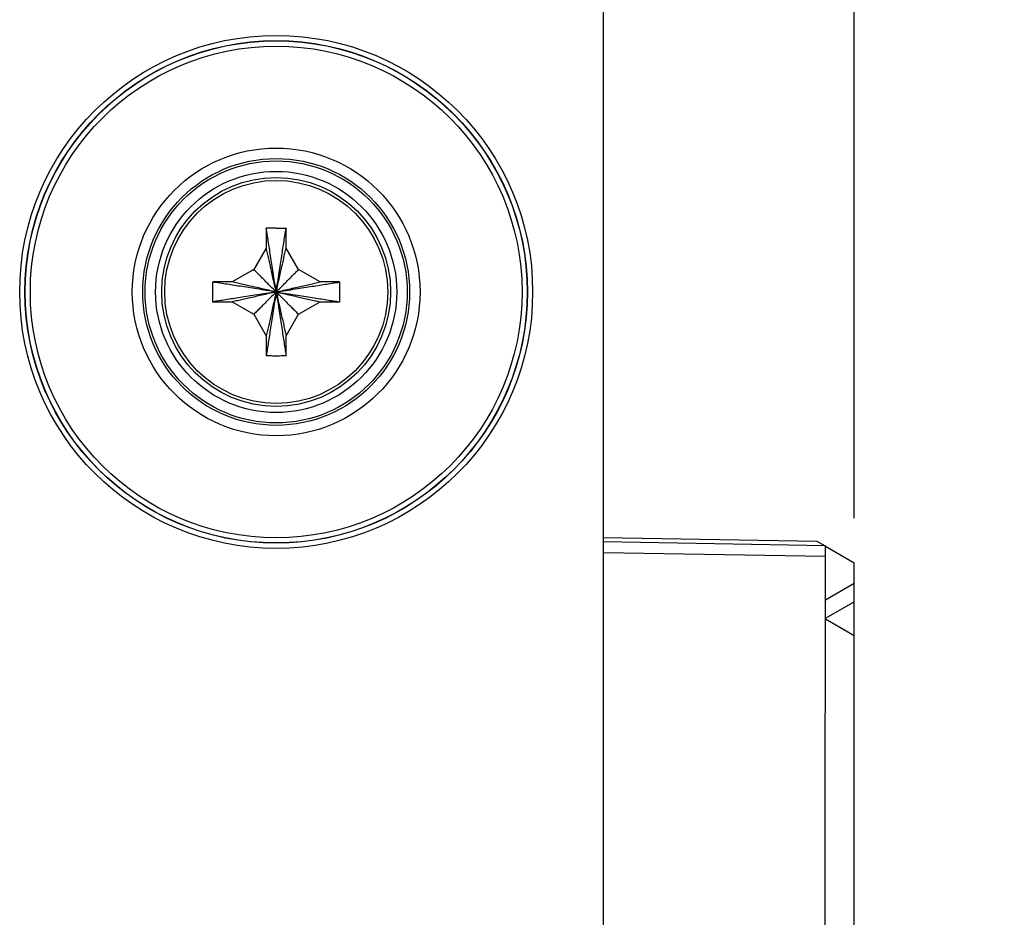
# Model space of a CAD drawing. Header units: inches. Extents: x 0 to 34, y 0 to 22.
# Tile 56 of 78: x 17.565 to 18.507, y 11.786 to 12.644. Entities that reach past the tile are written whole.
import ezdxf

# ---------------------------------------------------------------- set-up
doc = ezdxf.new("R2010")
doc.units = ezdxf.units.IN
doc.header["$LTSCALE"] = 1.87
doc.header["$MEASUREMENT"] = 0
doc.layers.get('0').update_dxf_attribs({"linetype": 'CONTINUOUS'})
doc.layers.add('DIMENSIONS', color=7, linetype='CONTINUOUS')
doc.styles.get("Standard").update_dxf_attribs({"font": 'txt', "width": 0.8})
doc.dimstyles.new('DIMSTYLE_1', dxfattribs={"dimtxt": 0.125, "dimasz": 0.18, "dimexe": 0.18, "dimexo": 0.0625, "dimgap": 0.09, "dimtad": 0, "dimtih": 1, "dimtoh": 1, "dimdec": 3, "dimzin": 4, "dimdsep": 46, "dimtxsty": 'STANDARD', "dimblk": '_FILLED', "dimblk1": '_FILLED', "dimblk2": '_FILLED', "dimcen": 0.09, "dimadec": 0, "dimazin": 0, "dimtp": 0.01, "dimtm": 0.01, "dimtfac": 1, "dimtdec": 3, "dimtofl": 0, "dimtmove": 0, "dimatfit": 3, "dimldrblk": '_FILLED', "dimfxl": 1, "dimtolj": 1, "dimtzin": 4, "dimarcsym": 0})

# ---------------------------------------------------------------- blocks, each defined once
blk = doc.blocks.new('_FILLED')
at = {"color": 0, "linetype": 'BYBLOCK'}
blk.add_solid([(0, 0), (-1, 0.1736), (-1, -0.1736)], dxfattribs=at)
blk = doc.blocks.new('*D0')
at = {"layer": 'DIMENSIONS', "color": 2, "linetype": 'CONTINUOUS'}
for p, q in [((18.17572, 13.17485), (19.35622, 13.17485)), ((19.23122, 13.17485), (19.23122, 10.79985)), ((19.23122, 8.17485), (19.23122, 10.54985)), ((18.17572, 8.17485), (19.35622, 8.17485))]:
    blk.add_line(p, q, dxfattribs=at)
at = {"layer": 'DIMENSIONS', "color": 2, "linetype": 'CONTINUOUS', "xscale": 0.18, "yscale": 0.18, "zscale": 0.18}
for p, rotation in [((19.23122, 13.17485), 90), ((19.23122, 8.17485), 270)]:
    blk.add_blockref('_FILLED', p, dxfattribs=dict(at, rotation=rotation))
at = {"layer": 'DIMENSIONS', "color": 2, "linetype": 'CONTINUOUS', "width": 0.8}
for s, p in [('[', (19.29372, 10.61235)), (']', (19.69372, 10.61235)), ('5.000', (18.66872, 10.61235)), ('127', (19.39372, 10.61235))]:
    blk.add_text(s, height=0.125, dxfattribs=at).set_placement(p)
blk = doc.blocks.new('*D2')
at = {"layer": 'DIMENSIONS', "color": 2, "linetype": 'CONTINUOUS'}
for p, q in [((18.12322, 13.12801), (18.12322, 14.79985)), ((18.36322, 12.16735), (18.36322, 14.79985)), ((18.12322, 14.67485), (17.76322, 14.67485)), ((18.36322, 14.67485), (18.7236, 14.67485))]:
    blk.add_line(p, q, dxfattribs=at)
at = {"layer": 'DIMENSIONS', "color": 2, "linetype": 'CONTINUOUS', "xscale": 0.18, "yscale": 0.18, "zscale": 0.18}
blk.add_blockref('_FILLED', (18.12322, 14.67485), dxfattribs=at)
at = {"layer": 'DIMENSIONS', "color": 2, "linetype": 'CONTINUOUS', "xscale": 0.18, "yscale": 0.18, "zscale": 0.18, "rotation": 180}
blk.add_blockref('_FILLED', (18.36322, 14.67485), dxfattribs=at)
at = {"layer": 'DIMENSIONS', "color": 2, "linetype": 'CONTINUOUS', "width": 0.8}
for s, p in [('[', (19.3111, 14.61235)), (']', (19.7111, 14.61235)), ('.240', (18.7861, 14.61235)), ('6.1', (19.4111, 14.61235))]:
    blk.add_text(s, height=0.125, dxfattribs=at).set_placement(p)

msp = doc.modelspace()

# ---------------------------------------------------------------- linework, layer by layer
at = {"color": 7, "linetype": 'CONTINUOUS'}
for p, q in [((18.12322, 8.20772), (18.12322, 13.12656)), ((17.80072, 12.44411), (17.80072, 12.42585)), ((17.81972, 12.42585), (17.81972, 12.44411)), ((17.80072, 12.42585), (17.78882, 12.40525)), ((17.83161, 12.40525), (17.81972, 12.42585)), ((17.78882, 12.40525), (17.76822, 12.39335)), ((17.85222, 12.39335), (17.83161, 12.40525)), ((17.76822, 12.39335), (17.74996, 12.39335)), ((17.87047, 12.39335), (17.85222, 12.39335)), ((17.74996, 12.37435), (17.76822, 12.37435)), ((17.76822, 12.37435), (17.78882, 12.36246)), ((17.83161, 12.36246), (17.85222, 12.37435)), ((17.85222, 12.37435), (17.87047, 12.37435)), ((17.78882, 12.36246), (17.80072, 12.34185)), ((17.81972, 12.34185), (17.83161, 12.36246)), ((17.80072, 12.34185), (17.80072, 12.3236)), ((17.81972, 12.3236), (17.81972, 12.34185)), ((18.12322, 12.14904), (18.3275, 12.14548)), ((18.33554, 12.14097), (18.12322, 12.14468)), ((18.3275, 12.14548), (18.33529, 12.14098)), ((18.12322, 12.13468), (18.33571, 12.13097)), ((18.33559, 12.1408), (18.36322, 12.12485)), ((18.36322, 9.23435), (18.36322, 12.12485)), ((18.36322, 12.10485), (18.33581, 12.08903)), ((18.3358, 12.07171), (18.36322, 12.08753)), ((18.36322, 12.05485), (18.33561, 12.07079))]:
    msp.add_line(p, q, dxfattribs=at)
for radius in [0.24535, 0.24036, 0.24017, 0.23517, 0.13763, 0.12763, 0.12534, 0.11534, 0.1095, 0.10667]:
    msp.add_circle((17.81022, 12.38385), radius, dxfattribs=at)
for points, knots in [([(17.80074, 12.44471), (17.80074, 12.44464), (17.80073, 12.44451), (17.80072, 12.44431), (17.80072, 12.44418), (17.80072, 12.44411)], [0, 0, 0, 0, 0.333026, 0.66636, 1, 1, 1, 1]), ([(17.81022, 12.44485), (17.80916, 12.44485), (17.80706, 12.44484), (17.8039, 12.44479), (17.80179, 12.44474), (17.80074, 12.44471)], [0, 0, 0, 0, 0.333651, 0.66705, 1, 1, 1, 1]), ([(17.81022, 12.38385), (17.80973, 12.387), (17.80878, 12.3931), (17.8074, 12.40197), (17.8061, 12.41028), (17.80489, 12.41808), (17.80375, 12.42538), (17.80268, 12.43222), (17.80172, 12.43841), (17.80111, 12.44233), (17.80083, 12.44413)], [0, 0, 0, 0, 0.156573, 0.303537, 0.441334, 0.570549, 0.691592, 0.80485, 0.910768, 1, 1, 1, 1]), ([(17.81022, 12.44485), (17.81126, 12.44485), (17.81337, 12.44484), (17.81653, 12.44479), (17.81864, 12.44474), (17.81969, 12.44471)], [0, 0, 0, 0, 0.331175, 0.665712, 1, 1, 1, 1]), ([(17.81022, 12.38385), (17.81071, 12.387), (17.81166, 12.3931), (17.81304, 12.40197), (17.81433, 12.41028), (17.81555, 12.41808), (17.81668, 12.42538), (17.81775, 12.43222), (17.81871, 12.43841), (17.81932, 12.44233), (17.8196, 12.44413)], [0, 0, 0, 0, 0.156573, 0.303537, 0.441334, 0.57055, 0.691592, 0.80485, 0.910769, 1, 1, 1, 1]), ([(17.81969, 12.44471), (17.8197, 12.44464), (17.8197, 12.4445), (17.81971, 12.4443), (17.81971, 12.44417), (17.81972, 12.44411)], [0, 0, 0, 0, 0.354482, 0.679683, 1, 1, 1, 1]), ([(17.81022, 12.38385), (17.80968, 12.38621), (17.80865, 12.3908), (17.80713, 12.3975), (17.8057, 12.40384), (17.80434, 12.40983), (17.80306, 12.41548), (17.80186, 12.42078), (17.80109, 12.4242), (17.80072, 12.42585)], [0, 0, 0, 0, 0.168224, 0.327714, 0.478663, 0.621327, 0.755738, 0.881988, 1, 1, 1, 1]), ([(17.81022, 12.38385), (17.81075, 12.38621), (17.81179, 12.3908), (17.8133, 12.3975), (17.81474, 12.40384), (17.81609, 12.40983), (17.81737, 12.41548), (17.81857, 12.42078), (17.81934, 12.4242), (17.81972, 12.42585)], [0, 0, 0, 0, 0.168224, 0.327714, 0.478663, 0.621327, 0.755738, 0.881988, 1, 1, 1, 1]), ([(17.81022, 12.38385), (17.80887, 12.3852), (17.80623, 12.38784), (17.80238, 12.3917), (17.7987, 12.39537), (17.79523, 12.39884), (17.79195, 12.40212), (17.78984, 12.40423), (17.78882, 12.40525)], [0, 0, 0, 0, 0.18896, 0.36938, 0.541084, 0.703764, 0.856937, 1, 1, 1, 1]), ([(17.81022, 12.38385), (17.81156, 12.3852), (17.8142, 12.38784), (17.81806, 12.3917), (17.82173, 12.39537), (17.82521, 12.39884), (17.82848, 12.40212), (17.83059, 12.40423), (17.83161, 12.40525)], [0, 0, 0, 0, 0.18896, 0.36938, 0.541084, 0.703764, 0.856937, 1, 1, 1, 1]), ([(17.74936, 12.39333), (17.74933, 12.39207), (17.74926, 12.38954), (17.74921, 12.38575), (17.74921, 12.38196), (17.74926, 12.37817), (17.74933, 12.37564), (17.74936, 12.37438)], [0, 0, 0, 0, 0.199812, 0.399903, 0.600097, 0.800188, 1, 1, 1, 1]), ([(17.74996, 12.39335), (17.74989, 12.39335), (17.74976, 12.39335), (17.74956, 12.39334), (17.74943, 12.39333), (17.74936, 12.39333)], [0, 0, 0, 0, 0.33364, 0.666974, 1, 1, 1, 1]), ([(17.81022, 12.38385), (17.80707, 12.38434), (17.80097, 12.38529), (17.79211, 12.38667), (17.78379, 12.38797), (17.77599, 12.38918), (17.76869, 12.39032), (17.76185, 12.39139), (17.75566, 12.39235), (17.75174, 12.39296), (17.74994, 12.39324)], [0, 0, 0, 0, 0.156573, 0.303537, 0.441334, 0.57055, 0.691592, 0.80485, 0.910769, 1, 1, 1, 1]), ([(17.81022, 12.38385), (17.80786, 12.38439), (17.80327, 12.38542), (17.79657, 12.38694), (17.79023, 12.38838), (17.78424, 12.38973), (17.77859, 12.39101), (17.77329, 12.39221), (17.76987, 12.39298), (17.76822, 12.39335)], [0, 0, 0, 0, 0.168224, 0.327714, 0.478663, 0.621327, 0.755738, 0.881988, 1, 1, 1, 1]), ([(17.81022, 12.38385), (17.81257, 12.38439), (17.81716, 12.38542), (17.82386, 12.38694), (17.8302, 12.38838), (17.8362, 12.38973), (17.84184, 12.39101), (17.84714, 12.39221), (17.85056, 12.39298), (17.85222, 12.39335)], [0, 0, 0, 0, 0.168224, 0.327714, 0.478663, 0.621327, 0.755738, 0.881988, 1, 1, 1, 1]), ([(17.81022, 12.38385), (17.81336, 12.38434), (17.81946, 12.38529), (17.82833, 12.38667), (17.83665, 12.38797), (17.84444, 12.38918), (17.85174, 12.39032), (17.85858, 12.39139), (17.86478, 12.39235), (17.8687, 12.39296), (17.87049, 12.39324)], [0, 0, 0, 0, 0.156573, 0.303537, 0.441334, 0.57055, 0.691592, 0.80485, 0.910769, 1, 1, 1, 1]), ([(17.87107, 12.39333), (17.871, 12.39333), (17.87087, 12.39334), (17.87067, 12.39335), (17.87054, 12.39335), (17.87047, 12.39335)], [0, 0, 0, 0, 0.334017, 0.667348, 1, 1, 1, 1]), ([(17.87107, 12.37438), (17.87112, 12.3761), (17.8712, 12.37945), (17.87123, 12.38431), (17.87119, 12.38891), (17.87111, 12.39188), (17.87107, 12.39333)], [0, 0, 0, 0, 0.273242, 0.529116, 0.770415, 1, 1, 1, 1]), ([(17.81022, 12.38385), (17.80707, 12.38336), (17.80097, 12.38241), (17.79211, 12.38103), (17.78379, 12.37974), (17.77599, 12.37852), (17.76869, 12.37739), (17.76185, 12.37632), (17.75566, 12.37536), (17.75174, 12.37475), (17.74994, 12.37447)], [0, 0, 0, 0, 0.156573, 0.303537, 0.441334, 0.570549, 0.691592, 0.80485, 0.910768, 1, 1, 1, 1]), ([(17.81022, 12.38385), (17.80786, 12.38332), (17.80327, 12.38228), (17.79657, 12.38077), (17.79023, 12.37933), (17.78424, 12.37798), (17.77859, 12.3767), (17.77329, 12.3755), (17.76987, 12.37473), (17.76822, 12.37435)], [0, 0, 0, 0, 0.168224, 0.327714, 0.478663, 0.621327, 0.755738, 0.881988, 1, 1, 1, 1]), ([(17.81022, 12.38385), (17.80887, 12.38251), (17.80623, 12.37987), (17.80238, 12.37601), (17.7987, 12.37234), (17.79523, 12.36886), (17.79195, 12.36559), (17.78984, 12.36348), (17.78882, 12.36246)], [0, 0, 0, 0, 0.18896, 0.36938, 0.541084, 0.703764, 0.856937, 1, 1, 1, 1]), ([(17.81022, 12.38385), (17.80968, 12.3815), (17.80865, 12.37691), (17.80713, 12.37021), (17.8057, 12.36387), (17.80434, 12.35787), (17.80306, 12.35223), (17.80186, 12.34693), (17.80109, 12.34351), (17.80072, 12.34185)], [0, 0, 0, 0, 0.168224, 0.327714, 0.478663, 0.621327, 0.755738, 0.881988, 1, 1, 1, 1]), ([(17.81022, 12.38385), (17.80973, 12.38071), (17.80878, 12.37461), (17.8074, 12.36574), (17.8061, 12.35743), (17.80489, 12.34963), (17.80375, 12.34233), (17.80268, 12.33549), (17.80172, 12.32929), (17.80111, 12.32537), (17.80083, 12.32358)], [0, 0, 0, 0, 0.156573, 0.303537, 0.441334, 0.57055, 0.691592, 0.80485, 0.910769, 1, 1, 1, 1]), ([(17.81022, 12.38385), (17.81336, 12.38336), (17.81946, 12.38241), (17.82833, 12.38103), (17.83665, 12.37974), (17.84444, 12.37852), (17.85174, 12.37739), (17.85858, 12.37632), (17.86478, 12.37536), (17.8687, 12.37475), (17.87049, 12.37447)], [0, 0, 0, 0, 0.156573, 0.303537, 0.441334, 0.57055, 0.691592, 0.80485, 0.910769, 1, 1, 1, 1]), ([(17.81022, 12.38385), (17.81257, 12.38332), (17.81716, 12.38228), (17.82386, 12.38077), (17.8302, 12.37933), (17.8362, 12.37798), (17.84184, 12.3767), (17.84714, 12.3755), (17.85056, 12.37473), (17.85222, 12.37435)], [0, 0, 0, 0, 0.168224, 0.327714, 0.478663, 0.621327, 0.755738, 0.881988, 1, 1, 1, 1]), ([(17.81022, 12.38385), (17.81156, 12.38251), (17.8142, 12.37987), (17.81806, 12.37601), (17.82173, 12.37234), (17.82521, 12.36886), (17.82848, 12.36559), (17.83059, 12.36348), (17.83161, 12.36246)], [0, 0, 0, 0, 0.18896, 0.36938, 0.541084, 0.703764, 0.856937, 1, 1, 1, 1]), ([(17.81022, 12.38385), (17.81075, 12.3815), (17.81179, 12.37691), (17.8133, 12.37021), (17.81474, 12.36387), (17.81609, 12.35787), (17.81737, 12.35223), (17.81857, 12.34693), (17.81934, 12.34351), (17.81972, 12.34185)], [0, 0, 0, 0, 0.168224, 0.327714, 0.478663, 0.621327, 0.755738, 0.881988, 1, 1, 1, 1]), ([(17.81022, 12.38385), (17.81071, 12.38071), (17.81166, 12.37461), (17.81304, 12.36574), (17.81433, 12.35743), (17.81555, 12.34963), (17.81668, 12.34233), (17.81775, 12.33549), (17.81871, 12.32929), (17.81932, 12.32537), (17.8196, 12.32358)], [0, 0, 0, 0, 0.156573, 0.303537, 0.441334, 0.570549, 0.691592, 0.80485, 0.910768, 1, 1, 1, 1]), ([(17.74936, 12.37438), (17.74943, 12.37437), (17.74956, 12.37437), (17.74976, 12.37436), (17.74989, 12.37436), (17.74996, 12.37435)], [0, 0, 0, 0, 0.333026, 0.66636, 1, 1, 1, 1]), ([(17.87047, 12.37435), (17.87054, 12.37436), (17.87067, 12.37436), (17.87087, 12.37437), (17.871, 12.37437), (17.87107, 12.37438)], [0, 0, 0, 0, 0.333051, 0.666383, 1, 1, 1, 1]), ([(17.80072, 12.3236), (17.80072, 12.32353), (17.80072, 12.3234), (17.80073, 12.3232), (17.80074, 12.32307), (17.80074, 12.323)], [0, 0, 0, 0, 0.33364, 0.666974, 1, 1, 1, 1]), ([(17.80074, 12.323), (17.80179, 12.32297), (17.8039, 12.32291), (17.80706, 12.32287), (17.80916, 12.32285), (17.81022, 12.32285)], [0, 0, 0, 0, 0.332959, 0.666356, 1, 1, 1, 1]), ([(17.81022, 12.32285), (17.81127, 12.32285), (17.81338, 12.32287), (17.81654, 12.32291), (17.81864, 12.32297), (17.81969, 12.323)], [0, 0, 0, 0, 0.333505, 0.666882, 1, 1, 1, 1]), ([(17.81969, 12.323), (17.8197, 12.32307), (17.8197, 12.3232), (17.81971, 12.3234), (17.81971, 12.32353), (17.81972, 12.3236)], [0, 0, 0, 0, 0.333026, 0.66636, 1, 1, 1, 1]), ([(18.33581, 12.13097), (18.33581, 12.1313), (18.33581, 12.13195), (18.3358, 12.13292), (18.3358, 12.13387), (18.33579, 12.1348), (18.33578, 12.13569), (18.33576, 12.13653), (18.33575, 12.13731), (18.33573, 12.13804), (18.33571, 12.1387), (18.33569, 12.13928), (18.33567, 12.13978), (18.33565, 12.1402), (18.33562, 12.14052), (18.3356, 12.14077), (18.33557, 12.14088), (18.33556, 12.14098), (18.33554, 12.14098)], [0, 0, 0, 0, 0.098134, 0.195472, 0.290674, 0.383251, 0.472116, 0.556244, 0.63518, 0.707814, 0.773601, 0.832004, 0.882267, 0.924093, 0.956879, 0.980297, 0.994387, 1, 1, 1, 1]), ([(18.3358, 12.07079), (18.3358, 12.07731), (18.33581, 12.09051), (18.33581, 12.11057), (18.33581, 12.12411), (18.33581, 12.13097)], [0, 0, 0, 0, 0.324759, 0.657996, 1, 1, 1, 1]), ([(18.33529, 10.71598), (18.33529, 10.86976), (18.33533, 11.17408), (18.33516, 11.62569), (18.33556, 11.92351), (18.33556, 12.07079)], [0, 0, 0, 0, 0.340533, 0.673866, 1, 1, 1, 1])]:
    msp.add_open_spline(points, degree=3, knots=knots, dxfattribs=at)
for points in [[(17.80083, 12.44413), (17.8008, 12.44432), (17.80077, 12.44451), (17.80074, 12.44471)], [(17.8196, 12.44413), (17.81963, 12.44432), (17.81966, 12.44451), (17.81969, 12.44471)], [(17.74994, 12.39324), (17.74975, 12.39327), (17.74956, 12.3933), (17.74936, 12.39333)], [(17.87049, 12.39324), (17.87068, 12.39327), (17.87088, 12.3933), (17.87107, 12.39333)], [(17.74994, 12.37447), (17.74975, 12.37444), (17.74956, 12.37441), (17.74936, 12.37438)], [(17.87049, 12.37447), (17.87068, 12.37444), (17.87088, 12.37441), (17.87107, 12.37438)], [(17.80083, 12.32358), (17.8008, 12.32339), (17.80077, 12.3232), (17.80074, 12.323)], [(17.8196, 12.32358), (17.81963, 12.32339), (17.81966, 12.3232), (17.81969, 12.323)]]:
    msp.add_open_spline(points, degree=3, dxfattribs=at)

# ---------------------------------------------------------------- dimensions: what is measured, and where the dimension line sits
at = {"layer": 'DIMENSIONS', "color": 2, "linetype": 'CONTINUOUS'}
dim = msp.add_linear_dim(base=(18.36322, 14.67485), p1=(18.12322, 13.12801), p2=(18.36322, 12.16735), dimstyle='DIMSTYLE_1', dxfattribs=at)
dim.commit()
dim.dimension.update_dxf_attribs({"geometry": '*D2', "text_midpoint": (19.2986, 14.67485), "dimtype": 160})
dim = msp.add_linear_dim(base=(19.23122, 8.17485), p1=(18.17572, 13.17485), p2=(18.17572, 8.17485), angle=270, dimstyle='DIMSTYLE_1', dxfattribs=at)
dim.commit()
dim.dimension.update_dxf_attribs({"geometry": '*D0', "text_midpoint": (19.23122, 10.67485), "dimtype": 160})

doc.saveas('drawing.dxf')
